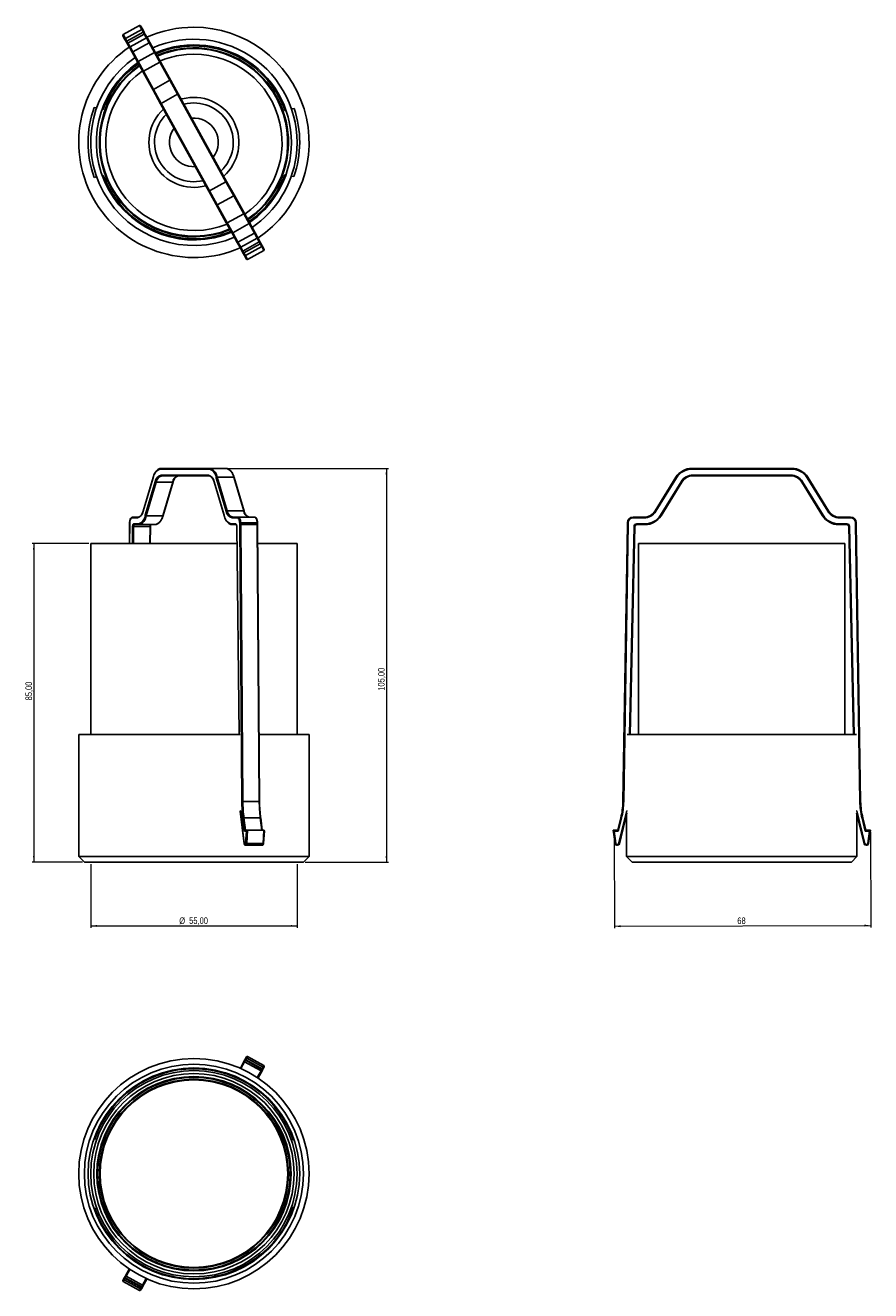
# Model space of a CAD drawing. Header units: millimetres. Extents: x 200 to 651, y 95 to 769.
import ezdxf

# ---------------------------------------------------------------- set-up
doc = ezdxf.new("R2010")
doc.units = ezdxf.units.MM
doc.styles.add('SLDTEXTSTYLE0', font='TXT', dxfattribs={"width": 0.75})
doc.dimstyles.new('SLDDIMSTYLE0', dxfattribs={"dimtxt": 3.5, "dimasz": 3.302, "dimexe": 0, "dimexo": 0.0625, "dimgap": 0.875, "dimtad": 1, "dimdec": 0, "dimlfac": 0.5, "dimrnd": 1e-09, "dimzin": 12, "dimdsep": 46, "dimtxsty": 'SLDTEXTSTYLE0', "dimsah": 1, "dimcen": 0.09, "dimadec": 0, "dimazin": 3, "dimtfac": 1, "dimtdec": 0, "dimtofl": 0, "dimtmove": 0, "dimatfit": 3, "dimfxl": 0, "dimfrac": 2, "dimtolj": 1, "dimtzin": 12, "dimarcsym": 0})
doc.dimstyles.new('SLDDIMSTYLE1', dxfattribs={"dimtxt": 3.5, "dimasz": 3.302, "dimexe": 0, "dimexo": 0.0625, "dimgap": 0.875, "dimtad": 1, "dimlfac": 0.5, "dimrnd": 1e-09, "dimzin": 12, "dimdsep": 46, "dimtxsty": 'SLDTEXTSTYLE0', "dimsah": 1, "dimcen": 0.09, "dimadec": 0, "dimazin": 3, "dimtfac": 1, "dimtofl": 0, "dimtmove": 0, "dimatfit": 3, "dimfxl": 0, "dimfrac": 2, "dimtolj": 1, "dimtzin": 12, "dimarcsym": 0})

# ---------------------------------------------------------------- blocks, each defined once
blk = doc.blocks.new('_D')
at = {"color": 7, "linetype": 'Continuous', "lineweight": 0}
for p, q in [((514.06, 338.8), (514.21, 288.01)), ((650.71, 339.2), (650.86, 288.41)), ((514.2, 289.01), (650.86, 289.41))]:
    blk.add_line(p, q, dxfattribs=at)
at = {"color": 7, "linetype": 'Continuous', "lineweight": 18}
for points in [[(514.2, 289.01), (517.51, 288.51), (517.5, 289.52)], [(650.86, 289.41), (647.55, 289.9), (647.55, 288.89)]]:
    blk.add_solid(points, dxfattribs=at)
at = {"color": 7, "linetype": 'Continuous', "lineweight": 18, "insert": (579.76, 293.71), "char_height": 3.5, "attachment_point": 1, "rotation": 0.16771, "style": 'SLDTEXTSTYLE0'}
blk.add_mtext('68', dxfattribs=at)
blk = doc.blocks.new('_D_1')
at = {"color": 7, "linetype": 'Continuous', "lineweight": 0}
for p, q in [((308.14, 533.2), (393.71, 533.2)), ((392.71, 533.2), (392.71, 323.2)), ((349.45, 323.2), (393.71, 323.2))]:
    blk.add_line(p, q, dxfattribs=at)
at = {"color": 7, "linetype": 'Continuous', "lineweight": 18}
for points in [[(392.71, 533.2), (392.2, 529.9), (393.22, 529.9)], [(392.71, 323.2), (393.22, 326.51), (392.2, 326.51)]]:
    blk.add_solid(points, dxfattribs=at)
at = {"color": 7, "linetype": 'Continuous', "lineweight": 18, "insert": (388.2, 414.63), "char_height": 3.5, "attachment_point": 1, "rotation": 90, "style": 'SLDTEXTSTYLE0'}
blk.add_mtext('105,00', dxfattribs=at)
blk = doc.blocks.new('_D_2')
at = {"color": 7, "linetype": 'Continuous', "lineweight": 0}
for p, q in [((235.05, 322.2), (235.05, 288.2)), ((345.05, 322.2), (345.05, 288.2)), ((235.05, 289.2), (345.05, 289.2))]:
    blk.add_line(p, q, dxfattribs=at)
at = {"color": 7, "linetype": 'Continuous', "lineweight": 18}
for points in [[(235.05, 289.2), (238.35, 288.7), (238.35, 289.71)], [(345.05, 289.2), (341.75, 289.71), (341.75, 288.7)]]:
    blk.add_solid(points, dxfattribs=at)
at = {"color": 7, "linetype": 'Continuous', "lineweight": 18, "char_height": 3.5, "attachment_point": 1, "style": 'SLDTEXTSTYLE0'}
for s, insert in [('%%c', (282.25, 293.72)), ('55,00', (287.52, 293.77))]:
    blk.add_mtext(s, dxfattribs=dict(at, insert=insert))
blk = doc.blocks.new('_D_3')
at = {"color": 7, "linetype": 'Continuous', "lineweight": 0}
for p, q in [((234.05, 493.2), (203.74, 493.2)), ((204.74, 493.2), (204.74, 323.2)), ((230.65, 323.2), (203.74, 323.2))]:
    blk.add_line(p, q, dxfattribs=at)
at = {"color": 7, "linetype": 'Continuous', "lineweight": 18}
for points in [[(204.74, 493.2), (204.24, 489.9), (205.25, 489.9)], [(204.74, 323.2), (205.25, 326.51), (204.24, 326.51)]]:
    blk.add_solid(points, dxfattribs=at)
at = {"color": 7, "linetype": 'Continuous', "lineweight": 18, "insert": (200.23, 409.45), "char_height": 3.5, "attachment_point": 1, "rotation": 90, "style": 'SLDTEXTSTYLE0'}
blk.add_mtext('85,00', dxfattribs=at)

msp = doc.modelspace()

# ---------------------------------------------------------------- linework, layer by layer
at = {"color": 7, "linetype": 'Continuous', "lineweight": 25}
for p, q in [((261.088, 769.382), (252.335, 764.545)), ((262.249, 767.282), (261.088, 769.382)), ((253.298, 761.977), (252.207, 763.95)), ((252.335, 764.545), (253.496, 762.445)), ((262.249, 767.282), (253.496, 762.445)), ((263.04, 765.849), (254.288, 761.012)), ((263.603, 764.832), (254.85, 759.995)), ((255.99, 757.933), (264.742, 762.77)), ((261.66, 769.174), (262.75, 767.201)), ((263.04, 765.849), (262.249, 767.282)), ((262.75, 767.201), (263.578, 765.703)), ((263.603, 764.832), (263.04, 765.849)), ((263.578, 765.703), (264.146, 764.675)), ((264.742, 762.77), (263.603, 764.832)), ((264.146, 764.675), (265.285, 762.614)), ((266.193, 760.145), (264.742, 762.77)), ((265.285, 762.614), (266.543, 760.338)), ((254.126, 760.479), (253.298, 761.977)), ((253.496, 762.445), (254.288, 761.012)), ((254.694, 759.451), (254.126, 760.479)), ((254.288, 761.012), (254.85, 759.995)), ((255.833, 757.39), (254.694, 759.451)), ((254.85, 759.995), (255.99, 757.933)), ((257.091, 755.114), (255.833, 757.39)), ((255.99, 757.933), (257.441, 755.307)), ((266.193, 760.145), (257.441, 755.307)), ((266.543, 760.338), (266.193, 760.145)), ((269.024, 755.022), (266.193, 760.145)), ((266.543, 760.338), (269.375, 755.215)), ((257.441, 755.307), (257.091, 755.114)), ((259.922, 749.991), (257.091, 755.114)), ((257.441, 755.307), (260.272, 750.184)), ((260.272, 750.184), (259.922, 749.991)), ((262.971, 744.475), (259.922, 749.991)), ((260.272, 750.184), (269.024, 755.022)), ((260.272, 750.184), (263.156, 744.967)), ((271.908, 749.804), (263.156, 744.967)), ((269.375, 755.215), (269.024, 755.022)), ((271.908, 749.804), (269.024, 755.022)), ((269.375, 755.215), (272.423, 749.699)), ((277.24, 740.157), (271.908, 749.804)), ((272.423, 749.699), (277.755, 740.052)), ((268.302, 734.828), (262.971, 744.475)), ((263.156, 744.967), (268.487, 735.32)), ((268.487, 735.32), (277.24, 740.157)), ((281.359, 732.703), (277.24, 740.157)), ((277.755, 740.052), (281.709, 732.897)), ((272.257, 727.673), (268.302, 734.828)), ((268.487, 735.32), (272.607, 727.866)), ((281.359, 732.703), (272.607, 727.866)), ((281.709, 732.897), (281.359, 732.703)), ((307.139, 686.058), (281.359, 732.703)), ((281.709, 732.897), (307.489, 686.252)), ((238.201, 725.415), (236.821, 725.709)), ((272.607, 727.866), (272.257, 727.673)), ((298.036, 681.028), (272.257, 727.673)), ((272.607, 727.866), (298.386, 681.221)), ((286.456, 727.75), (284.757, 727.382)), ((342.085, 724.867), (343.464, 725.16)), ((236.821, 688.409), (238.201, 688.703)), ((342.024, 689.073), (343.404, 688.78)), ((298.386, 681.221), (307.139, 686.058)), ((307.489, 686.252), (307.139, 686.058)), ((311.258, 678.605), (307.139, 686.058)), ((307.489, 686.252), (311.443, 679.096)), ((298.386, 681.221), (298.036, 681.028)), ((301.991, 673.872), (298.036, 681.028)), ((298.386, 681.221), (302.506, 673.767)), ((311.258, 678.605), (302.506, 673.767)), ((316.59, 668.958), (311.258, 678.605)), ((311.443, 679.096), (316.775, 669.45)), ((307.323, 664.225), (301.991, 673.872)), ((302.506, 673.767), (307.837, 664.121)), ((307.837, 664.121), (316.59, 668.958)), ((319.473, 663.74), (316.59, 668.958)), ((316.775, 669.45), (319.823, 663.934)), ((310.371, 658.71), (307.323, 664.225)), ((307.837, 664.121), (310.721, 658.903)), ((319.473, 663.74), (310.721, 658.903)), ((319.473, 663.74), (319.823, 663.934)), ((322.305, 658.617), (319.473, 663.74)), ((319.823, 663.934), (322.655, 658.811)), ((310.721, 658.903), (310.371, 658.71)), ((313.202, 653.586), (310.371, 658.71)), ((310.721, 658.903), (313.553, 653.78)), ((313.553, 653.78), (322.305, 658.617)), ((323.756, 655.991), (315.004, 651.154)), ((322.305, 658.617), (322.655, 658.811)), ((323.756, 655.991), (322.305, 658.617)), ((322.655, 658.811), (323.913, 656.535)), ((324.895, 653.93), (323.756, 655.991)), ((323.913, 656.535), (325.052, 654.474)), ((313.553, 653.78), (313.202, 653.586)), ((314.46, 651.311), (313.202, 653.586)), ((313.553, 653.78), (315.004, 651.154)), ((315.599, 649.25), (314.46, 651.311)), ((315.004, 651.154), (316.143, 649.093)), ((316.167, 648.222), (315.599, 649.25)), ((324.895, 653.93), (316.143, 649.093)), ((316.143, 649.093), (316.705, 648.075)), ((316.995, 646.723), (316.167, 648.222)), ((325.458, 652.912), (316.705, 648.075)), ((316.705, 648.075), (317.497, 646.643)), ((326.249, 651.48), (317.497, 646.643)), ((327.41, 649.38), (318.658, 644.542)), ((325.458, 652.912), (324.895, 653.93)), ((325.052, 654.474), (325.62, 653.446)), ((326.249, 651.48), (325.458, 652.912)), ((325.62, 653.446), (326.448, 651.948)), ((327.41, 649.38), (326.249, 651.48)), ((326.448, 651.948), (327.538, 649.974)), ((318.086, 644.75), (316.995, 646.723)), ((317.497, 646.643), (318.658, 644.542)), ((272.607, 533.205), (298.386, 533.205)), ((298.386, 533.205), (307.139, 533.205)), ((555.504, 532.805), (555.504, 533.205)), ((555.504, 533.205), (608.798, 533.205)), ((608.798, 532.805), (608.798, 533.205)), ((268.269, 528.351), (262.937, 510.441)), ((268.302, 528.236), (262.971, 510.327)), ((298.036, 532.805), (272.257, 532.805)), ((272.527, 529.605), (297.766, 529.605)), ((298.116, 529.205), (272.877, 529.205)), ((307.323, 510.327), (301.991, 528.236)), ((302.506, 528.446), (307.837, 510.536)), ((311.258, 528.446), (302.506, 528.446)), ((316.59, 510.536), (311.258, 528.446)), ((316.808, 510.441), (311.477, 528.351)), ((535.965, 510.536), (546.987, 528.446)), ((547.328, 528.236), (536.306, 510.327)), ((547.328, 528.236), (546.987, 528.446)), ((608.798, 532.805), (555.504, 532.805)), ((556.063, 529.205), (556.063, 529.605)), ((556.063, 529.605), (608.24, 529.605)), ((608.24, 529.205), (556.063, 529.205)), ((608.24, 529.205), (608.24, 529.605)), ((616.974, 528.236), (617.315, 528.446)), ((627.996, 510.327), (616.974, 528.236)), ((617.315, 528.446), (628.337, 510.536)), ((264.147, 508.173), (269.479, 526.083)), ((269.994, 525.874), (264.662, 507.964)), ((278.746, 525.874), (269.994, 525.874)), ((273.414, 507.964), (278.746, 525.874)), ((273.633, 508.059), (278.964, 525.969)), ((300.781, 525.969), (306.113, 508.059)), ((300.814, 526.083), (306.146, 508.173)), ((538.738, 508.173), (549.76, 526.083)), ((550.101, 525.874), (539.079, 507.964)), ((550.101, 525.874), (549.76, 526.083)), ((614.201, 525.874), (614.542, 526.083)), ((625.223, 507.964), (614.201, 525.874)), ((614.542, 526.083), (625.564, 508.173)), ((259.922, 506.805), (257.091, 506.805)), ((257.441, 507.205), (260.272, 507.205)), ((264.662, 507.964), (273.414, 507.964)), ((307.837, 510.536), (316.59, 510.536)), ((313.202, 506.805), (310.371, 506.805)), ((310.721, 507.205), (313.553, 507.205)), ((313.553, 507.205), (322.305, 507.205)), ((317.082, 509.659), (316.808, 510.441)), ((524.15, 507.205), (524.15, 506.805)), ((524.15, 507.205), (530.004, 507.205)), ((530.004, 506.805), (524.15, 506.805)), ((530.004, 507.205), (530.004, 506.805)), ((536.306, 510.327), (535.965, 510.536)), ((539.079, 507.964), (538.738, 508.173)), ((625.223, 507.964), (625.564, 508.173)), ((627.996, 510.327), (628.337, 510.536)), ((634.299, 506.805), (634.299, 507.205)), ((634.299, 507.205), (640.152, 507.205)), ((640.152, 506.805), (634.299, 506.805)), ((640.152, 506.805), (640.152, 507.205)), ((255.785, 503.411), (255.706, 493.205)), ((255.837, 503.605), (255.756, 493.205)), ((255.783, 504.205), (255.783, 503.411)), ((255.783, 504.205), (255.833, 504.205)), ((255.833, 504.205), (255.833, 503.605)), ((255.833, 503.605), (255.837, 503.605)), ((257.271, 493.205), (257.371, 502.237)), ((257.914, 502.228), (257.815, 493.205)), ((266.666, 502.228), (257.914, 502.228)), ((258.048, 503.605), (260.192, 503.605)), ((260.542, 503.205), (258.398, 503.205)), ((269.295, 503.205), (260.542, 503.205)), ((266.567, 493.205), (266.666, 502.228)), ((266.774, 493.205), (266.873, 502.232)), ((310.101, 503.605), (312.245, 503.605)), ((312.596, 503.205), (310.451, 503.205)), ((312.873, 502.232), (314.093, 391.205)), ((312.922, 502.237), (314.143, 391.205)), ((314.457, 503.605), (314.46, 503.605)), ((315.599, 355.514), (314.457, 503.605)), ((314.46, 503.605), (314.46, 504.205)), ((315.004, 504.205), (314.46, 504.205)), ((315.003, 503.205), (316.143, 355.52)), ((315.004, 503.205), (315.003, 503.205)), ((315.004, 504.205), (315.004, 503.205)), ((323.756, 504.205), (315.004, 504.205)), ((315.004, 503.205), (323.756, 503.205)), ((323.756, 503.205), (323.756, 504.205)), ((323.756, 504.205), (323.962, 504.205)), ((324.895, 355.52), (323.756, 503.205)), ((325.102, 355.516), (323.961, 503.38)), ((323.962, 503.411), (323.962, 504.205)), ((518.795, 355.52), (521.151, 503.205)), ((521.558, 503.605), (519.195, 355.511)), ((521.15, 503.205), (521.15, 504.205)), ((521.15, 504.205), (521.55, 504.205)), ((521.15, 503.205), (521.55, 503.605)), ((521.151, 503.205), (521.15, 503.205)), ((521.151, 503.205), (521.558, 503.605)), ((521.55, 504.205), (521.55, 503.605)), ((521.55, 503.605), (521.558, 503.605)), ((522.207, 391.205), (524.729, 502.237)), ((525.129, 502.228), (522.607, 391.205)), ((525.129, 502.228), (524.729, 502.237)), ((526.129, 503.205), (526.129, 503.605)), ((526.129, 503.605), (530.563, 503.605)), ((530.563, 503.205), (526.129, 503.205)), ((530.563, 503.205), (530.563, 503.605)), ((633.74, 503.605), (638.174, 503.605)), ((633.74, 503.605), (633.74, 503.205)), ((638.174, 503.205), (633.74, 503.205)), ((638.174, 503.605), (638.174, 503.205)), ((639.573, 502.237), (639.173, 502.228)), ((641.696, 391.205), (639.173, 502.228)), ((639.573, 502.237), (642.096, 391.205)), ((642.745, 503.605), (642.752, 503.605)), ((642.745, 503.605), (643.151, 503.205)), ((645.107, 355.514), (642.745, 503.605)), ((642.752, 503.605), (642.752, 504.205)), ((642.752, 504.205), (643.152, 504.205)), ((642.752, 503.605), (643.152, 503.205)), ((643.152, 503.205), (643.151, 503.205)), ((643.151, 503.205), (645.507, 355.52)), ((643.152, 504.205), (643.152, 503.205)), ((235.048, 493.205), (235.048, 391.205)), ((235.048, 493.205), (312.972, 493.205)), ((324.039, 493.205), (344.535, 493.205)), ((344.535, 493.205), (345.048, 493.205)), ((345.048, 391.205), (345.048, 493.205)), ((527.151, 493.205), (527.151, 391.205)), ((527.151, 493.205), (549.238, 493.205)), ((549.238, 493.205), (637.151, 493.205)), ((637.151, 391.205), (637.151, 493.205)), ((228.648, 391.205), (228.648, 326.205)), ((228.648, 391.205), (314.723, 391.205)), ((324.826, 391.205), (351.448, 391.205)), ((351.448, 326.205), (351.448, 391.205)), ((520.972, 391.205), (635.89, 391.205)), ((635.89, 391.205), (643.331, 391.205)), ((324.895, 355.52), (316.143, 355.52)), ((645.107, 355.514), (645.507, 355.52)), ((314.723, 350.605), (314.805, 350.605)), ((314.776, 350.407), (316.859, 333.013)), ((314.805, 350.605), (316.906, 333.061)), ((316.995, 339.805), (316.167, 346.716)), ((316.705, 346.812), (317.497, 340.205)), ((325.458, 346.812), (316.705, 346.812)), ((326.249, 340.205), (325.458, 346.812)), ((325.667, 346.764), (325.662, 346.807)), ((326.453, 340.205), (325.667, 346.764)), ((515.996, 340.205), (517.632, 346.812)), ((518.021, 346.716), (516.309, 339.805)), ((516.493, 333.061), (520.838, 350.605)), ((520.939, 349.349), (516.881, 332.965)), ((517.632, 346.812), (518.021, 346.716)), ((520.751, 348.59), (520.751, 326.205)), ((520.969, 350.438), (520.838, 350.605)), ((520.838, 350.605), (520.972, 350.605)), ((643.331, 350.605), (643.464, 350.605)), ((643.464, 350.605), (643.334, 350.438)), ((647.421, 332.965), (643.363, 349.349)), ((643.464, 350.605), (647.809, 333.061)), ((643.551, 326.205), (643.551, 348.59)), ((646.282, 346.716), (646.67, 346.812)), ((647.993, 339.805), (646.282, 346.716)), ((646.67, 346.812), (648.306, 340.205)), ((318.086, 339.805), (316.995, 339.805)), ((317.497, 340.205), (318.658, 340.205)), ((317.643, 333.123), (318.086, 339.805)), ((318.658, 340.205), (318.184, 333.069)), ((327.41, 340.205), (318.658, 340.205)), ((326.937, 333.069), (327.41, 340.205)), ((327.144, 333.097), (327.602, 340)), ((513.596, 340.205), (515.996, 340.205)), ((513.596, 340.205), (514.054, 339.805)), ((514.575, 333.069), (513.596, 340.205)), ((516.309, 339.805), (514.054, 339.805)), ((514.054, 339.805), (514.971, 333.123)), ((515.996, 340.205), (516.309, 339.805)), ((647.993, 339.805), (648.306, 340.205)), ((650.248, 339.805), (647.993, 339.805)), ((648.306, 340.205), (650.706, 340.205)), ((649.331, 333.123), (650.248, 339.805)), ((650.706, 340.205), (649.728, 333.069)), ((650.248, 339.805), (650.706, 340.205)), ((317.188, 332.605), (317.355, 332.605)), ((317.705, 332.205), (317.538, 332.205)), ((326.458, 332.205), (317.705, 332.205)), ((318.184, 333.069), (326.937, 333.069)), ((514.575, 333.069), (514.971, 333.123)), ((515.565, 332.605), (515.565, 332.205)), ((515.565, 332.605), (515.911, 332.605)), ((515.911, 332.205), (515.565, 332.205)), ((515.911, 332.205), (515.911, 332.605)), ((516.493, 333.061), (516.881, 332.965)), ((647.421, 332.965), (647.809, 333.061)), ((648.392, 332.605), (648.392, 332.205)), ((648.392, 332.605), (648.737, 332.605)), ((648.737, 332.205), (648.392, 332.205)), ((648.737, 332.205), (648.737, 332.605)), ((649.331, 333.123), (649.728, 333.069)), ((228.648, 326.205), (231.648, 323.205)), ((228.648, 326.205), (351.448, 326.205)), ((348.448, 323.205), (351.448, 326.205)), ((520.751, 326.205), (523.751, 323.205)), ((520.751, 326.205), (635.89, 326.205)), ((635.89, 326.205), (643.551, 326.205)), ((640.551, 323.205), (643.551, 326.205)), ((348.448, 323.205), (231.648, 323.205)), ((633.264, 323.205), (523.751, 323.205)), ((640.551, 323.205), (633.264, 323.205)), ((314.805, 213.427), (316.906, 217.23)), ((317.069, 216.697), (315.09, 213.117)), ((317.188, 217.74), (316.906, 217.23)), ((317.069, 216.697), (317.538, 217.547)), ((325.821, 211.86), (317.069, 216.697)), ((317.188, 217.74), (317.355, 218.042)), ((317.188, 217.74), (317.538, 217.547)), ((317.643, 218.563), (317.355, 218.042)), ((317.705, 217.849), (317.355, 218.042)), ((317.705, 217.849), (317.538, 217.547)), ((317.538, 217.547), (326.291, 212.71)), ((317.643, 218.563), (318.086, 219.365)), ((317.705, 217.849), (318.184, 218.716)), ((326.458, 213.012), (317.705, 217.849)), ((318.658, 219.573), (318.184, 218.716)), ((318.184, 218.716), (326.937, 213.879)), ((327.41, 214.735), (318.658, 219.573)), ((314.723, 213.28), (314.805, 213.427)), ((323.858, 208.308), (325.821, 211.86)), ((326.359, 212.006), (324.257, 208.203)), ((325.821, 211.86), (326.291, 212.71)), ((326.291, 212.71), (326.458, 213.012)), ((326.291, 212.71), (326.641, 212.516)), ((326.359, 212.006), (326.641, 212.516)), ((326.458, 213.012), (326.937, 213.879)), ((326.808, 212.818), (326.458, 213.012)), ((326.808, 212.818), (326.641, 212.516)), ((326.808, 212.818), (327.095, 213.338)), ((326.937, 213.879), (327.41, 214.735)), ((327.538, 214.14), (327.095, 213.338)), ((309.18, 203.251), (309.375, 203.603)), ((309.746, 203.447), (309.551, 203.095)), ((324.257, 208.203), (324.192, 208.086)), ((318.323, 198.293), (318.517, 198.645)), ((318.848, 198.416), (318.654, 198.065)), ((238.281, 175.395), (237.237, 175.617)), ((342.988, 175.246), (342.021, 175.041)), ((237.237, 138.494), (238.249, 138.71)), ((343.048, 139.044), (342.029, 139.26)), ((260.918, 115.926), (261.113, 116.279)), ((261.442, 116.047), (261.247, 115.695)), ((269.98, 110.823), (270.175, 111.175)), ((270.544, 111.017), (270.35, 110.665)), ((252.938, 101.487), (252.65, 100.967)), ((252.809, 100.426), (253.288, 101.294)), ((252.938, 101.487), (253.105, 101.789)), ((252.938, 101.487), (253.288, 101.294)), ((253.387, 102.299), (253.105, 101.789)), ((253.455, 101.596), (253.105, 101.789)), ((253.455, 101.596), (253.288, 101.294)), ((253.288, 101.294), (262.04, 96.456)), ((253.387, 102.299), (255.488, 106.102)), ((253.455, 101.596), (253.925, 102.445)), ((262.207, 96.759), (253.455, 101.596)), ((255.903, 106.025), (253.925, 102.445)), ((253.925, 102.445), (262.677, 97.608)), ((255.488, 106.102), (255.57, 106.25)), ((252.207, 100.165), (252.65, 100.967)), ((252.809, 100.426), (252.335, 99.57)), ((261.088, 94.733), (252.335, 99.57)), ((261.561, 95.589), (252.809, 100.426)), ((261.088, 94.733), (261.561, 95.589)), ((261.561, 95.589), (262.04, 96.456)), ((262.103, 95.743), (261.66, 94.941)), ((262.04, 96.456), (262.207, 96.759)), ((262.04, 96.456), (262.39, 96.263)), ((262.103, 95.743), (262.39, 96.263)), ((262.207, 96.759), (262.677, 97.608)), ((262.557, 96.565), (262.207, 96.759)), ((262.557, 96.565), (262.39, 96.263)), ((262.557, 96.565), (262.839, 97.075)), ((262.677, 97.608), (264.64, 101.16)), ((264.941, 100.878), (262.839, 97.075)), ((265.006, 100.995), (264.941, 100.878))]:
    msp.add_line(p, q, dxfattribs=at)
at = {"color": 7, "linetype": 'Continuous', "lineweight": 25, "flags": 128}
for points in [[(285.942, 730.705), (283.778, 730.226), (283.266, 730.081)], [(298.386, 533.205), (299.001, 533.124), (299.016, 533.12)], [(311.477, 528.351), (311.476, 528.353), (311.457, 528.385), (311.425, 528.411), (311.38, 528.43), (311.323, 528.442), (311.258, 528.446)], [(278.746, 525.874), (278.811, 525.878), (278.867, 525.89), (278.913, 525.909), (278.945, 525.935), (278.964, 525.967), (278.965, 525.97)], [(257.091, 506.805), (256.845, 506.755), (256.609, 506.607), (256.392, 506.367), (256.201, 506.043), (256.045, 505.649), (255.929, 505.2), (255.857, 504.712), (255.833, 504.205)], [(273.414, 507.964), (273.479, 507.968), (273.536, 507.98), (273.581, 507.999), (273.614, 508.025), (273.632, 508.057), (273.633, 508.059)], [(314.46, 504.205), (314.436, 504.712), (314.364, 505.2), (314.248, 505.649), (314.092, 506.043), (313.901, 506.367), (313.684, 506.607), (313.448, 506.755), (313.202, 506.805)], [(313.553, 507.205), (313.836, 507.147), (314.108, 506.977), (314.359, 506.699), (314.579, 506.326), (314.759, 505.872), (314.893, 505.353), (314.976, 504.79), (315.004, 504.205)], [(316.808, 510.443), (316.808, 510.443), (316.789, 510.475), (316.756, 510.501), (316.711, 510.52), (316.655, 510.532), (316.59, 510.536)], [(323.756, 504.205), (323.728, 504.79), (323.645, 505.353), (323.511, 505.872), (323.331, 506.326), (323.111, 506.699), (322.86, 506.977), (322.588, 507.147), (322.305, 507.205)], [(257.371, 502.237), (257.386, 502.505), (257.426, 502.763), (257.49, 502.999), (257.574, 503.206), (257.676, 503.376), (257.792, 503.501), (257.917, 503.579), (258.048, 503.605)], [(258.398, 503.205), (258.305, 503.186), (258.215, 503.131), (258.132, 503.041), (258.06, 502.92), (257.999, 502.772), (257.954, 502.603), (257.925, 502.42), (257.914, 502.228)], [(266.666, 502.228), (266.678, 502.42), (266.706, 502.603), (266.752, 502.772), (266.812, 502.92), (266.885, 503.041), (266.967, 503.131), (267.057, 503.186), (267.15, 503.205)], [(310.451, 503.205), (309.836, 503.286), (309.821, 503.29)], [(312.245, 503.605), (312.376, 503.579), (312.501, 503.501), (312.617, 503.376), (312.719, 503.206), (312.803, 502.999), (312.867, 502.763), (312.907, 502.505), (312.922, 502.237)], [(518.795, 355.52), (518.803, 355.52), (518.826, 355.52), (518.863, 355.519), (518.912, 355.518), (518.973, 355.516), (519.042, 355.515), (519.117, 355.513), (519.195, 355.511)], [(325.458, 346.812), (325.522, 346.811), (325.577, 346.805), (325.62, 346.796), (325.65, 346.784), (325.665, 346.77), (325.667, 346.764)], [(317.188, 332.605), (317.14, 332.613), (317.094, 332.638), (317.05, 332.678), (317.009, 332.732), (316.974, 332.8), (316.945, 332.879), (316.922, 332.966), (316.906, 333.061)], [(317.643, 333.123), (317.631, 333.019), (317.611, 332.92), (317.582, 332.83), (317.546, 332.753), (317.504, 332.69), (317.457, 332.643), (317.407, 332.615), (317.355, 332.605)], [(317.705, 332.205), (317.792, 332.221), (317.875, 332.269), (317.953, 332.346), (318.023, 332.451), (318.083, 332.581), (318.131, 332.73), (318.165, 332.895), (318.184, 333.069)], [(326.458, 332.205), (326.544, 332.221), (326.627, 332.269), (326.705, 332.346), (326.775, 332.451), (326.835, 332.581), (326.883, 332.73), (326.917, 332.895), (326.937, 333.069)]]:
    msp.add_lwpolyline(points, dxfattribs=at)
at = {"color": 7, "linetype": 'Continuous', "lineweight": 25}
for radius in [61.4, 58.4, 56.4, 55, 53.4, 51.8, 51.408, 51.387, 50.4, 50]:
    msp.add_circle((290.048, 157.056), radius, dxfattribs=at)
for centre, radius, start, end in [((263.236, 765.507), 0.394, 29.793664, 119.768283), ((263.796, 764.482), 0.4, 28.93327, 118.929404), ((264.935, 762.42), 0.4, 28.928341, 118.928341), ((290.048, 707.059), 61.4, 90, 114.07011), ((290.048, 707.059), 61.4, 303.786572, 90), ((290.048, 707.059), 61.4, 124.161287, 293.695395), ((254.474, 760.664), 0.394, 118.088398, 208.063018), ((255.044, 759.644), 0.4, 118.92095, 208.922259), ((256.183, 757.583), 0.4, 118.928341, 208.928341), ((290.048, 707.059), 55, 352.171106, 113.503182), ((290.048, 707.059), 52, 352.171106, 113.18917), ((290.048, 707.059), 51.4, 19.376444, 113.121947), ((290.048, 707.059), 50.4, 53.654073, 113.006333), ((290.048, 707.059), 50, 99.849488, 112.958786), ((290.048, 707.059), 50, 304.897896, 99.849488), ((290.048, 707.059), 55, 124.77222, 293.084462), ((290.048, 707.059), 52, 125.110645, 292.746037), ((290.048, 707.059), 51.4, 125.183098, 159.974918), ((272.113, 749.491), 0.374, 33.876849, 123.14128), ((290.048, 707.059), 47, 99.849488, 112.576229), ((290.048, 707.059), 47, 305.280453, 99.849488), ((290.048, 707.059), 50.4, 125.307711, 292.548971), ((290.048, 707.059), 50, 125.358961, 292.497721), ((290.048, 707.059), 47, 125.771329, 292.085353), ((263.312, 744.627), 0.374, 114.715401, 203.979833), ((290.048, 707.059), 50.4, 304.850349, 53.654073), ((277.444, 739.844), 0.374, 33.876849, 123.14128), ((268.644, 734.98), 0.374, 114.715401, 203.979833), ((290.048, 707.059), 24, 311.441666, 99.849488), ((290.048, 707.059), 56.4, 160.690439, 199.309561), ((290.048, 707.059), 24, 132.42174, 285.434942), ((290.048, 707.059), 21, 134.394351, 283.462331), ((290.048, 707.059), 21, 313.265005, 99.849488), ((290.048, 707.059), 56.4, 341.089301, 18.71934), ((290.048, 707.059), 13, 322.506519, 95.350162), ((290.048, 707.059), 13, 144.444728, 273.411954), ((290.048, 707.059), 52, 304.667511, 352.171106), ((290.048, 707.059), 55, 304.353499, 352.171106), ((290.048, 707.059), 51.4, 200.025082, 292.673583), ((290.048, 707.059), 51.4, 304.734734, 340.413276), ((311.102, 678.944), 0.374, 294.715401, 23.979833), ((302.301, 674.081), 0.374, 213.876849, 303.14128), ((316.433, 669.298), 0.374, 294.715401, 23.979833), ((307.633, 664.434), 0.374, 213.876849, 303.14128), ((323.562, 656.342), 0.4, 298.928341, 28.928341), ((314.81, 651.504), 0.4, 208.928341, 298.928341), ((315.949, 649.443), 0.4, 208.93327, 298.929404), ((316.51, 648.417), 0.394, 209.793664, 299.768283), ((324.702, 654.28), 0.4, 298.92095, 28.922259), ((325.272, 653.26), 0.394, 298.088398, 28.063018), ((272.634, 532.828), 0.378, 94.06043, 183.553094), ((298.413, 532.828), 0.378, 94.06043, 183.553094), ((295.979, 527.213), 6.642, 10.702776, 62.795894), ((305.748, 527.838), 5.544, 6.293439, 75.469534), ((555.504, 523.205), 10, 90, 148.39126), ((608.798, 523.205), 10, 31.60874, 90), ((268.395, 528.325), 0.128, 168.681386, 223.835953), ((273.592, 527.653), 5.322, 104.530466, 173.706561), ((273.556, 525.634), 4.102, 104.530466, 173.706561), ((273.851, 525.448), 3.881, 104.530466, 173.706561), ((272.904, 529.582), 0.378, 176.446906, 265.93957), ((282.603, 525.448), 3.881, 104.530466, 173.706561), ((298.143, 529.582), 0.378, 176.446906, 265.93957), ((296.737, 525.634), 4.102, 6.293439, 75.469534), ((296.701, 527.653), 5.322, 6.293439, 75.469534), ((302.497, 527.73), 0.716, 89.317381, 134.993099), ((555.504, 523.205), 9.6, 90, 148.39126), ((556.063, 522.205), 7.4, 90, 148.39126), ((556.063, 522.205), 7, 90, 148.39126), ((608.24, 522.205), 7.4, 31.60874, 90), ((608.24, 522.205), 7, 31.60874, 90), ((608.798, 523.205), 9.6, 31.60874, 90), ((269.985, 526.59), 0.716, 225.006901, 270.682619), ((300.907, 525.995), 0.128, 136.164108, 191.317955), ((257.468, 506.828), 0.378, 94.06043, 183.553094), ((260.299, 506.828), 0.378, 94.06043, 183.553094), ((258.893, 510.776), 4.102, 284.530466, 353.706561), ((258.857, 508.757), 5.322, 284.530466, 353.706561), ((259.152, 508.572), 5.544, 284.530466, 353.706561), ((263.063, 510.415), 0.128, 168.682045, 223.835892), ((264.653, 508.68), 0.716, 225.006901, 270.682619), ((267.904, 508.572), 5.544, 284.530466, 353.706561), ((306.239, 508.085), 0.128, 136.165828, 191.299474), ((311.436, 508.757), 5.322, 186.293439, 255.469534), ((307.829, 509.82), 0.716, 89.317381, 134.993099), ((311.4, 510.776), 4.102, 186.293439, 255.469534), ((311.695, 510.962), 3.881, 186.293439, 255.469534), ((310.748, 506.828), 0.378, 94.06043, 183.553094), ((313.579, 506.828), 0.378, 94.06043, 183.553094), ((320.447, 510.962), 3.881, 186.293439, 255.469534), ((524.15, 504.205), 3, 90, 180), ((524.15, 504.205), 2.6, 90, 180), ((530.004, 514.205), 7, 270, 328.39126), ((530.004, 514.205), 7.4, 270, 328.39126), ((530.563, 513.205), 9.6, 270, 328.39126), ((530.563, 513.205), 10, 270, 328.39126), ((633.74, 513.205), 10, 211.60874, 270), ((633.74, 513.205), 9.6, 211.60874, 270), ((634.299, 514.205), 7.4, 211.60874, 270), ((634.299, 514.205), 7, 211.60874, 270), ((640.152, 504.205), 3, 0, 90), ((640.152, 504.205), 2.6, 0, 90), ((257.886, 516.838), 14.61, 267.976426, 270.108325), ((258.424, 503.582), 0.378, 176.446906, 265.93957), ((260.569, 503.582), 0.378, 176.446906, 265.93957), ((266.728, 504.115), 1.888, 268.138383, 274.408897), ((310.478, 503.582), 0.378, 176.446906, 265.93957), ((312.622, 503.582), 0.378, 176.446906, 265.93957), ((312.915, 502.037), 0.2, 87.833944, 102.236897), ((526.129, 502.205), 1.4, 90, 178.698532), ((526.129, 502.205), 1, 90, 178.698532), ((638.174, 502.205), 1.4, 1.301468, 90), ((638.174, 502.205), 1, 1.301468, 90), ((316.115, 334.718), 20.802, 89.923905, 91.421169), ((397.219, 356.367), 81.624, 180.599185, 186.790535), ((396.953, 356.368), 80.815, 180.601048, 186.790553), ((324.957, 353.694), 1.827, 85.457751, 91.9405), ((405.706, 356.368), 80.815, 180.601048, 186.790553), ((325.059, 355.711), 0.2, 267.836544, 282.232549), ((406.669, 356.367), 81.621, 180.601006, 186.790654), ((478.805, 356.429), 40, 346.089343, 358.698532), ((478.805, 356.429), 40.4, 346.089343, 358.698532), ((685.497, 356.429), 40.4, 181.297632, 193.910657), ((685.497, 356.429), 40, 181.301468, 193.910657), ((316.682, 345.392), 1.421, 89.049377, 111.222584), ((316.92, 333), 0.0617, 102.458816, 168.118977), ((317.565, 332.582), 0.378, 176.446906, 265.93957), ((317.732, 332.582), 0.378, 176.446906, 265.93957), ((318.158, 335.534), 2.465, 257.930295, 270.612509), ((326.997, 333.403), 0.34, 259.710185, 295.595672), ((515.565, 333.205), 1, 187.809242, 270), ((515.565, 333.205), 0.6, 187.809242, 270), ((515.911, 333.205), 0.6, 270, 346.089343), ((515.911, 333.205), 1, 270, 346.089343), ((648.392, 333.205), 1, 193.910657, 270), ((648.392, 333.205), 0.6, 193.910657, 270), ((648.737, 333.205), 0.6, 270, 352.190758), ((648.737, 333.205), 1, 270, 352.190758), ((317.254, 217.045), 0.394, 151.936982, 241.911602), ((317.99, 218.368), 0.398, 60.805984, 150.803498), ((290.048, 157.056), 55.978, 18.96309, 160.634992), ((326.017, 212.202), 0.394, 240.231717, 330.206336), ((326.746, 213.529), 0.398, 331.339821, 61.337334), ((290.048, 157.056), 55.978, 199.365008, 341.229733), ((253.729, 102.103), 0.394, 60.231717, 150.206336), ((253, 100.776), 0.398, 151.339821, 241.337334), ((261.755, 95.937), 0.398, 240.805984, 330.803498), ((262.491, 97.26), 0.394, 331.936982, 61.911602)]:
    msp.add_arc(centre, radius, start, end, dxfattribs=at)
for centre, major_axis, ratio, start_param, end_param in [((261.309, 768.981), (-0.222, 0.401), 0.8722136, 4.712389, 6.2831853), ((252.557, 764.144), (-0.222, 0.401), 0.8722136, 0, 1.5707963), ((262.4, 767.008), (0.35, 0.193), 0.782542, 0, 1.5707963), ((253.648, 762.171), (0.35, 0.193), 0.782542, 1.5707963, 3.1415927), ((326.098, 651.754), (0.35, 0.193), 0.782542, 4.712389, 6.2831853), ((327.188, 649.781), (-0.222, 0.401), 0.8722136, 3.1415927, 4.712389), ((317.346, 646.917), (0.35, 0.193), 0.782542, 3.1415927, 4.712389), ((318.436, 644.944), (-0.222, 0.401), 0.8722136, 1.5707963, 3.1415927), ((256.183, 503.605), (0.345, 0.345), 0.5898876, 2.1037471, 2.6086419), ((256.187, 503.605), (0.347, 0.345), 0.5853172, 2.1037202, 2.6086688), ((314.807, 503.605), (0.347, -0.345), 0.5853172, 4.1794651, 5.7502615), ((314.81, 503.605), (0.345, -0.345), 0.5898876, 4.1794382, 5.7502345), ((323.562, 503.605), (0.345, -0.345), 0.5898876, 5.7502345, 6.8161361), ((315.155, 350.605), (0.307, 0.346), 0.6551649, 2.0973966, 2.6149924), ((317.346, 339.805), (0.307, 0.346), 0.6551649, 0.5266002, 2.0973966), ((318.436, 339.805), (0.369, 0.345), 0.5495597, 0.5309736, 2.1017699), ((327.188, 339.805), (0.369, 0.345), 0.5495597, 5.7522117, 6.8141589), ((318.436, 219.171), (0.222, 0.401), 0.8722136, 0, 1.5707963), ((315.155, 213.234), (0.35, -0.193), 0.782542, 3.1415927, 3.6913854), ((327.188, 214.334), (0.222, 0.401), 0.8722136, 4.712389, 6.2831853), ((323.907, 208.397), (0.35, -0.193), 0.782542, 5.853062, 6.2831853), ((255.839, 105.908), (0.35, -0.193), 0.782542, 2.5917999, 3.1415927), ((252.557, 99.971), (0.222, 0.401), 0.8722136, 1.5707963, 3.1415927), ((261.309, 95.134), (0.222, 0.401), 0.8722136, 3.1415927, 4.712389), ((264.591, 101.071), (0.35, -0.193), 0.782542, 0, 0.4301233)]:
    msp.add_ellipse(centre, major_axis=major_axis, ratio=ratio, start_param=start_param, end_param=end_param, dxfattribs=at)
for points, knots in [([(241.755, 724.66), (241.745, 724.662), (241.724, 724.667), (241.553, 724.703), (241.388, 724.738), (241.273, 724.763), (241.26, 724.765)], [0, 0, 0, 0, 0.3188649, 0.6380581, 0.9586661, 1, 1, 1, 1]), ([(338.536, 724.112), (338.547, 724.114), (338.568, 724.119), (338.739, 724.155), (338.913, 724.192), (339.037, 724.219), (339.06, 724.223)], [0, 0, 0, 0, 0.3099434, 0.6202131, 0.9316464, 1, 1, 1, 1]), ([(241.175, 689.335), (241.182, 689.336), (241.297, 689.361), (241.48, 689.4), (241.677, 689.442), (241.75, 689.457), (241.754, 689.458), (241.755, 689.458)], [0, 0, 0, 0, 0.01953039, 0.31839364, 0.61515181, 0.90907956, 1, 1, 1, 1]), ([(338.474, 689.828), (338.484, 689.826), (338.505, 689.821), (338.676, 689.785), (338.841, 689.75), (338.955, 689.726), (338.967, 689.723)], [0, 0, 0, 0, 0.3197981, 0.6399306, 0.9613325, 1, 1, 1, 1]), ([(272.607, 533.205), (272.475, 533.199), (272.11, 533.183), (271.521, 533.008), (270.862, 532.64), (270.237, 532.099), (269.654, 531.393), (269.127, 530.53), (268.651, 529.522), (268.398, 528.746), (268.269, 528.351)], [0, 0, 0, 0, 0.0720819, 0.1984946, 0.3259395, 0.4563608, 0.5896114, 0.7243446, 0.8593634, 1, 1, 1, 1]), ([(311.477, 528.351), (311.414, 528.552), (311.231, 529.136), (310.87, 530.026), (310.372, 530.966), (309.808, 531.764), (309.185, 532.407), (308.513, 532.872), (307.824, 533.155), (307.359, 533.189), (307.139, 533.205)], [0, 0, 0, 0, 0.0706312, 0.2053042, 0.340422, 0.4760098, 0.6118836, 0.7470523, 0.8798887, 1, 1, 1, 1]), ([(278.964, 525.969), (279.015, 526.136), (279.105, 526.432), (279.217, 526.687), (279.266, 526.799)], [0, 0, 0, 0, 0.5628897, 1, 1, 1, 1]), ([(279.266, 526.799), (279.334, 526.969), (279.514, 527.423), (279.871, 528.017), (280.309, 528.571), (280.768, 528.951), (281.211, 529.168), (281.493, 529.193), (281.629, 529.205)], [0, 0, 0, 0, 0.1077754, 0.2892529, 0.4697438, 0.649901, 0.8314134, 1, 1, 1, 1]), ([(298.116, 529.205), (298.192, 529.2), (298.414, 529.185), (298.661, 529.126), (298.834, 529.005), (298.854, 528.991)], [0, 0, 0, 0, 0.3133215, 0.9189357, 1, 1, 1, 1]), ([(298.854, 528.991), (298.98, 528.914), (299.261, 528.742), (299.691, 528.272), (300.108, 527.655), (300.34, 527.137), (300.45, 526.891)], [0, 0, 0, 0, 0.2194406, 0.4903507, 0.7570293, 1, 1, 1, 1]), ([(300.45, 526.891), (300.461, 526.868), (300.591, 526.6), (300.69, 526.271), (300.781, 525.969)], [0, 0, 0, 0, 0.0844078, 1, 1, 1, 1]), ([(257.441, 507.205), (257.345, 507.197), (257.107, 507.176), (256.757, 506.986), (256.422, 506.643), (256.139, 506.154), (255.927, 505.533), (255.804, 504.863), (255.79, 504.41), (255.783, 504.205)], [0, 0, 0, 0, 0.0940015, 0.232712, 0.3770155, 0.5353612, 0.700584, 0.8645532, 1, 1, 1, 1]), ([(262.702, 509.771), (262.614, 509.546), (262.412, 509.035), (262.031, 508.392), (261.592, 507.839), (261.133, 507.459), (260.691, 507.242), (260.408, 507.217), (260.272, 507.205)], [0, 0, 0, 0, 0.1378631, 0.3132207, 0.4876252, 0.6617071, 0.8370985, 1, 1, 1, 1]), ([(262.937, 510.441), (262.887, 510.273), (262.817, 510.036), (262.728, 509.831), (262.702, 509.771)], [0, 0, 0, 0, 0.7077996, 1, 1, 1, 1]), ([(270.415, 503.452), (270.622, 503.556), (271.055, 503.773), (271.664, 504.314), (272.247, 505.016), (272.775, 505.88), (273.251, 506.887), (273.504, 507.663), (273.633, 508.059)], [0, 0, 0, 0, 0.1503155, 0.3147176, 0.4826861, 0.6525236, 0.822721, 1, 1, 1, 1]), ([(306.113, 508.059), (306.176, 507.858), (306.358, 507.274), (306.72, 506.384), (307.217, 505.445), (307.781, 504.645), (308.405, 504.007), (309.059, 503.537), (309.522, 503.381), (309.742, 503.307)], [0, 0, 0, 0, 0.08113723, 0.23584207, 0.39105787, 0.54681357, 0.70289794, 0.85817221, 1, 1, 1, 1]), ([(318.728, 507.424), (318.604, 507.5), (318.326, 507.671), (317.897, 508.135), (317.476, 508.787), (317.202, 509.31), (317.09, 509.635), (317.082, 509.659)], [0, 0, 0, 0, 0.2068084, 0.4673117, 0.7237461, 0.9797616, 1, 1, 1, 1]), ([(319.473, 507.205), (319.398, 507.21), (319.175, 507.224), (318.926, 507.285), (318.751, 507.408), (318.728, 507.424)], [0, 0, 0, 0, 0.3102412, 0.9099014, 1, 1, 1, 1]), ([(323.962, 504.205), (323.96, 504.334), (323.952, 504.709), (323.868, 505.317), (323.68, 505.976), (323.402, 506.538), (323.054, 506.938), (322.672, 507.168), (322.417, 507.194), (322.305, 507.205)], [0, 0, 0, 0, 0.0853986, 0.2479784, 0.4120742, 0.5789305, 0.7501099, 0.8902329, 1, 1, 1, 1]), ([(266.873, 502.232), (266.876, 502.307), (266.884, 502.513), (266.943, 502.812), (267.04, 503.058), (267.144, 503.196), (267.161, 503.203), (267.169, 503.207)], [0, 0, 0, 0, 0.14318412, 0.39303284, 0.60711514, 0.79975732, 1, 1, 1, 1]), ([(269.295, 503.205), (269.427, 503.212), (269.79, 503.233), (270.171, 503.313), (270.401, 503.444), (270.415, 503.452)], [0, 0, 0, 0, 0.34873865, 0.96033463, 1, 1, 1, 1]), ([(312.579, 503.205), (312.586, 503.203), (312.6, 503.197), (312.703, 503.063), (312.795, 502.83), (312.859, 502.537), (312.869, 502.325), (312.873, 502.232)], [0, 0, 0, 0, 0.1965007, 0.3902603, 0.5956131, 0.8239673, 1, 1, 1, 1]), ([(316.859, 333.013), (316.871, 332.941), (316.905, 332.738), (317.023, 332.48), (317.224, 332.284), (317.407, 332.211), (317.51, 332.206), (317.538, 332.205)], [0, 0, 0, 0, 0.1779884, 0.4982516, 0.7292311, 0.9252952, 1, 1, 1, 1]), ([(326.458, 332.205), (326.534, 332.215), (326.681, 332.233), (326.863, 332.364), (327.008, 332.553), (327.109, 332.802), (327.133, 333.003), (327.144, 333.097)], [0, 0, 0, 0, 0.1878301, 0.3579629, 0.5460406, 0.7886124, 1, 1, 1, 1]), ([(236.821, 175.706), (236.859, 175.698), (236.911, 175.686), (237.166, 175.632), (237.237, 175.617)], [0, 0, 0, 0, 0.7214315, 1, 1, 1, 1]), ([(342.988, 175.246), (343.151, 175.281), (343.378, 175.329), (343.398, 175.334), (343.404, 175.335)], [0, 0, 0, 0, 0.72196149, 1, 1, 1, 1]), ([(237.237, 138.494), (237.073, 138.46), (236.846, 138.411), (236.826, 138.407), (236.821, 138.406)], [0, 0, 0, 0, 0.7214128, 1, 1, 1, 1]), ([(343.048, 139.044), (343.212, 139.009), (343.439, 138.961), (343.459, 138.956), (343.464, 138.955)], [0, 0, 0, 0, 0.72221389, 1, 1, 1, 1])]:
    msp.add_open_spline(points, degree=3, knots=knots, dxfattribs=at)

# ---------------------------------------------------------------- dimensions: what is measured, and where the dimension line sits
at = {"color": 7, "linetype": 'Continuous', "lineweight": 18}
for base, p1, p2, angle, dimstyle, picture, middle in [((392.707, 323.205), (307.139, 533.205), (348.448, 323.205), 90, 'SLDDIMSTYLE1', '_D_1', (392.707, 421.746)), ((204.744, 323.205), (235.048, 493.205), (231.648, 323.205), 90, 'SLDDIMSTYLE1', '_D_3', (204.744, 415.265)), ((650.855, 289.405), (514.054, 339.805), (650.706, 340.205), 0.167713, 'SLDDIMSTYLE0', '_D', (582.356, 289.205))]:
    dim = msp.add_linear_dim(base=base, p1=p1, p2=p2, angle=angle, dimstyle=dimstyle, dxfattribs=at)
    dim.commit()
    dim.dimension.update_dxf_attribs({"geometry": picture, "text_midpoint": middle, "dimtype": 160})
dim = msp.add_linear_dim(base=(345.048, 289.205), p1=(235.048, 323.205), p2=(345.048, 323.205), text='%%c<>', dimstyle='SLDDIMSTYLE1', dxfattribs=at)
dim.commit()
dim.dimension.update_dxf_attribs({"geometry": '_D_2', "text_midpoint": (290.703, 289.205), "dimtype": 160})

doc.saveas('drawing.dxf')
